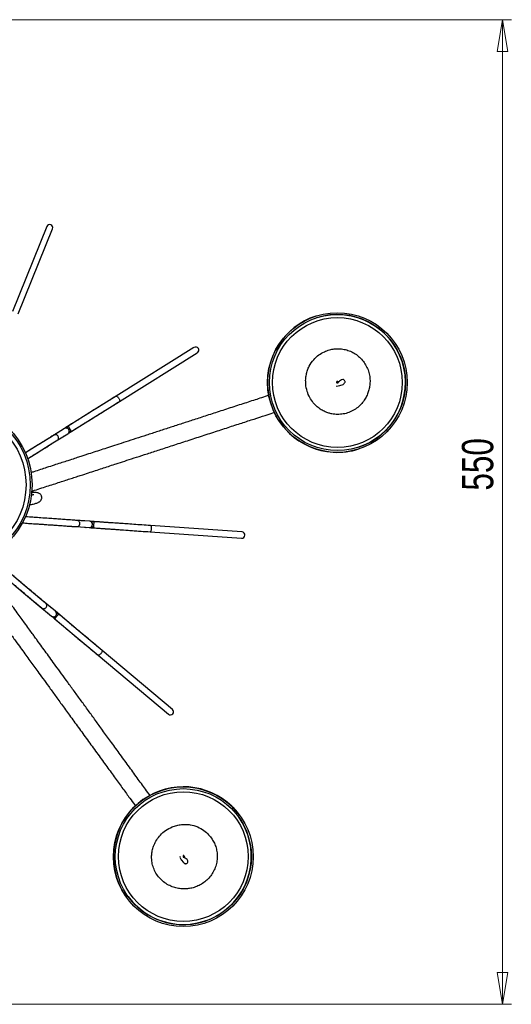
# Model space of a CAD drawing. Header units: millimetres. Extents: x 425 to 1011, y 286 to 740.
# Tile 41 of 41: x 730 to 785, y 630 to 740. Entities that reach past the tile are written whole.
import ezdxf

# ---------------------------------------------------------------- set-up
doc = ezdxf.new("R2010")
doc.units = ezdxf.units.MM
doc.styles.add('SLDTEXTSTYLE0', font='TXT', dxfattribs={"width": 0.75})
doc.dimstyles.new('SLDDIMSTYLE0', dxfattribs={"dimtxt": 3.5, "dimasz": 3.556, "dimexe": 0, "dimexo": 0.0625, "dimgap": 0.875, "dimtad": 1, "dimdec": 0, "dimlfac": 5, "dimrnd": 1e-09, "dimzin": 12, "dimdsep": 46, "dimtxsty": 'SLDTEXTSTYLE0', "dimblk1": 'CLOSED', "dimblk2": 'CLOSED', "dimsah": 1, "dimcen": 0.09, "dimadec": 0, "dimazin": 3, "dimtfac": 1, "dimtofl": 0, "dimtmove": 0, "dimatfit": 3, "dimldrblk": 'CLOSED', "dimfxl": 0, "dimfrac": 2, "dimtolj": 1, "dimtzin": 12, "dimarcsym": 0})

# ---------------------------------------------------------------- blocks, each defined once
blk = doc.blocks.new('_Closed')
at = {"color": 0, "linetype": 'ByBlock', "lineweight": -2}
for p, q in [((-1, 0.166667), (0, 0)), ((-1, 0.166667), (-1, -0.166667)), ((0, 0), (-1, -0.166667)), ((0, 0), (-1, 0))]:
    blk.add_line(p, q, dxfattribs=at)
blk = doc.blocks.new('_D_1')
at = {"color": 7, "linetype": 'Continuous', "lineweight": 0}
for p, q in [((721.71, 739.85), (785.19, 739.85)), ((784.19, 739.85), (784.19, 629.85)), ((721.71, 629.85), (785.19, 629.85))]:
    blk.add_line(p, q, dxfattribs=at)
at = {"color": 7, "linetype": 'Continuous', "lineweight": 18, "xscale": 3.556, "yscale": 3.556}
for p, rotation in [((784.19, 739.85), 89.9999999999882), ((784.19, 629.85), 269.9999999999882)]:
    blk.add_blockref('_Closed', p, dxfattribs=dict(at, rotation=rotation))
at = {"color": 7, "linetype": 'Continuous', "lineweight": 18, "insert": (779.67, 687.24), "char_height": 3.5, "attachment_point": 1, "rotation": 90, "style": 'SLDTEXTSTYLE0'}
blk.add_mtext('550', dxfattribs=at)

msp = doc.modelspace()

# ---------------------------------------------------------------- linework, layer by layer
at = {"color": 7, "linetype": 'Continuous', "lineweight": 25}
for p, q in [((733.29, 716.75), (729.45, 707.24)), ((730.1, 706.98), (733.94, 716.49)), ((763.35, 706.73), (763.35, 706.73)), ((749.74, 703.23), (741.05, 697.79)), ((741.42, 697.2), (750.11, 702.63)), ((741.05, 697.79), (738.11, 695.96)), ((738.48, 695.37), (741.42, 697.2)), ((738.11, 695.96), (735.27, 694.19)), ((736.11, 693.88), (738.48, 695.37)), ((735.27, 694.19), (733.62, 693.15)), ((735.41, 694.23), (735.71, 694.42)), ((733.62, 693.15), (731.55, 691.86)), ((733.99, 692.56), (735.65, 693.59)), ((736.01, 693.92), (735.78, 693.78)), ((731.92, 691.26), (733.99, 692.56)), ((734.46, 692.85), (734.47, 692.86)), ((731.55, 691.86), (730.91, 691.46)), ((731.16, 690.79), (731.92, 691.26)), ((768.17, 691.89), (768.17, 691.89)), ((733.7, 684.11), (730.91, 684.31)), ((730.58, 683.63), (733.65, 683.42)), ((733.65, 683.42), (736.09, 683.25)), ((736.14, 683.94), (733.7, 684.11)), ((736.09, 683.25), (738.04, 683.11)), ((738.09, 683.81), (736.14, 683.94)), ((736.64, 683.21), (736.65, 683.21)), ((741.42, 683.57), (738.09, 683.81)), ((738.22, 683.77), (738.58, 683.74)), ((738.52, 683.16), (738.26, 683.18)), ((744.88, 683.33), (741.42, 683.57)), ((755.1, 682.62), (744.88, 683.33)), ((738.58, 683.07), (741.37, 682.88)), ((741.37, 682.88), (744.83, 682.63)), ((744.83, 682.63), (755.05, 681.92)), ((730.89, 676.58), (727.04, 679.82)), ((726.59, 679.28), (730.44, 676.05)), ((732.76, 675.01), (730.89, 676.58)), ((730.44, 676.05), (732.31, 674.48)), ((732.31, 674.48), (733.81, 673.22)), ((734.26, 673.76), (732.76, 675.01)), ((732.74, 674.12), (732.74, 674.12)), ((736.82, 671.61), (734.26, 673.76)), ((734.34, 673.64), (734.62, 673.42)), ((734.23, 672.97), (734.03, 673.15)), ((734.23, 672.87), (736.37, 671.07)), ((736.37, 671.07), (739.02, 668.85)), ((739.47, 669.38), (736.82, 671.61)), ((739.02, 668.85), (746.88, 662.26)), ((747.33, 662.79), (739.47, 669.38)), ((754.86, 650.93), (754.86, 650.93)), ((742.24, 641.76), (742.24, 641.76))]:
    msp.add_line(p, q, dxfattribs=at)
at = {"color": 7, "linetype": 'Continuous', "lineweight": 25, "flags": 128}
for points in [[(765.62, 698.96), (765.71, 698.92), (765.85, 698.94), (766.04, 698.98), (766.4, 699.11), (766.53, 699.21), (766.57, 699.26), (766.59, 699.3), (766.61, 699.34), (766.61, 699.38), (766.61, 699.43), (766.59, 699.48), (766.56, 699.53), (766.52, 699.58), (766.49, 699.61), (766.43, 699.64), (766.35, 699.65), (766.21, 699.6), (766, 699.47), (766, 699.47)], [(748.18, 646.37), (748.17, 646.28), (748.23, 646.14), (748.32, 645.98), (748.56, 645.68), (748.69, 645.58), (748.76, 645.56), (748.8, 645.55), (748.84, 645.55), (748.88, 645.56), (748.93, 645.58), (748.97, 645.61), (749.01, 645.65), (749.04, 645.71), (749.06, 645.75), (749.07, 645.81), (749.05, 645.89), (748.97, 646.01), (748.77, 646.16), (748.77, 646.16)]]:
    msp.add_lwpolyline(points, dxfattribs=at)
at = {"color": 7, "linetype": 'Continuous', "lineweight": 25}
for centre, radius in [((765.76, 699.31), 7.8), ((765.76, 699.31), 7.6), ((765.76, 699.31), 7.25), ((722.65, 687.88), 9), ((722.65, 687.88), 8.8), ((722.65, 687.88), 8.33), ((748.55, 646.34), 7.8), ((748.55, 646.34), 7.6), ((748.55, 646.35), 7.25)]:
    msp.add_circle(centre, radius, dxfattribs=at)
for centre, radius, start, end in [((733.61, 716.62), 0.35, 338, 158), ((765.76, 699.31), 7.8, 108.0008, 266.4545), ((765.76, 699.31), 7.6, 288.0007, 107.9993), ((749.93, 702.93), 0.35, 302, 122), ((735.46, 693.89), 0.35, 302, 122), ((765.76, 699.31), 7.8, 266.4546, 288), ((738.06, 683.46), 0.35, 266, 86), ((755.08, 682.27), 0.35, 266, 86), ((734.03, 673.49), 0.35, 230, 50), ((747.1, 662.52), 0.35, 230, 50), ((748.55, 646.35), 7.8, 36.0008, 194.4545), ((748.55, 646.35), 7.6, 216.0007, 35.9993), ((748.55, 646.35), 7.8, 194.4546, 216)]:
    msp.add_arc(centre, radius, start, end, dxfattribs=at)
for points, knots in [([(762.22, 699.14), (762.26, 698.87), (762.34, 698.34), (762.65, 697.63), (763.04, 697.06), (763.48, 696.61), (763.93, 696.28), (764.37, 696.04), (764.77, 695.9), (765.23, 695.78), (765.78, 695.73), (766.42, 695.78), (767.05, 695.95), (767.64, 696.24), (768.16, 696.62), (768.58, 697.07), (768.9, 697.55), (769.14, 698.02), (769.29, 698.51), (769.39, 699.01), (769.42, 699.56), (769.36, 700.15), (769.2, 700.73), (768.93, 701.29), (768.58, 701.8), (768.14, 702.25), (767.64, 702.61), (767.09, 702.87), (766.52, 703.03), (765.96, 703.1), (765.41, 703.08), (764.85, 702.97), (764.27, 702.76), (763.66, 702.4), (763.07, 701.86), (762.66, 701.25), (762.41, 700.68), (762.28, 700.2), (762.2, 699.68), (762.22, 699.32), (762.22, 699.14)], [0, 0, 0, 0, 0.0366, 0.070086, 0.100519, 0.127953, 0.152442, 0.174022, 0.19272, 0.208563, 0.236446, 0.264438, 0.292647, 0.321114, 0.349806, 0.377059, 0.402265, 0.425414, 0.446883, 0.469425, 0.493603, 0.519442, 0.546393, 0.573416, 0.6005, 0.62764, 0.654811, 0.681347, 0.707005, 0.731755, 0.755564, 0.778922, 0.805653, 0.836524, 0.87148, 0.91041, 0.931382, 0.953307, 0.976184, 1, 1, 1, 1]), ([(765.8, 699.36), (765.8, 699.35), (765.8, 699.33), (765.78, 699.31), (765.76, 699.29), (765.73, 699.29), (765.7, 699.29), (765.67, 699.3), (765.65, 699.32), (765.65, 699.35), (765.65, 699.38), (765.67, 699.4), (765.69, 699.41), (765.72, 699.42), (765.75, 699.42), (765.78, 699.4), (765.8, 699.38), (765.8, 699.37), (765.8, 699.36)], [0, 0, 0, 0, 0.062199, 0.124555, 0.186693, 0.24912, 0.311555, 0.373691, 0.436052, 0.498249, 0.560589, 0.623334, 0.686037, 0.74911, 0.812193, 0.874898, 0.937653, 1, 1, 1, 1]), ([(765.68, 699.3), (765.71, 699.29), (765.76, 699.29), (765.81, 699.28), (765.83, 699.29), (765.83, 699.3), (765.83, 699.32), (765.83, 699.34), (765.83, 699.35), (765.83, 699.36), (765.83, 699.38), (765.83, 699.39), (765.83, 699.41), (765.84, 699.43), (765.85, 699.45), (765.85, 699.46), (765.83, 699.45), (765.78, 699.43), (765.71, 699.42), (765.68, 699.4)], [0, 0, 0, 0, 0.139228, 0.24356, 0.323451, 0.385149, 0.432313, 0.451588, 0.468775, 0.484871, 0.501119, 0.518707, 0.538443, 0.579404, 0.620656, 0.663362, 0.71009, 0.828584, 1, 1, 1, 1]), ([(766, 699.47), (765.95, 699.42), (765.88, 699.36), (765.82, 699.29), (765.81, 699.29)], [0, 0, 0, 0, 0.860539, 1, 1, 1, 1]), ([(758.11, 697.88), (757.84, 697.79), (757.11, 697.55), (755.79, 697.12), (754.2, 696.61), (752.58, 696.08), (751.03, 695.57), (749.59, 695.11), (748.25, 694.67), (746.96, 694.25), (745.67, 693.83), (744.4, 693.42), (743.2, 693.03), (742.08, 692.67), (741.08, 692.34), (740.19, 692.05), (739.38, 691.79), (738.6, 691.54), (737.91, 691.31), (737.32, 691.12), (736.82, 690.96), (736.21, 690.76), (735.54, 690.54), (734.82, 690.31), (734.09, 690.07), (733.34, 689.83), (732.58, 689.58), (731.98, 689.39), (731.63, 689.27), (731.52, 689.24)], [0, 0, 0, 0, 0.02866, 0.077062, 0.127283, 0.177319, 0.223652, 0.266073, 0.30488, 0.344164, 0.385186, 0.428047, 0.473095, 0.520857, 0.571996, 0.625047, 0.676739, 0.726335, 0.773149, 0.795383, 0.818066, 0.844534, 0.87483, 0.897156, 0.921248, 0.947262, 0.968157, 0.99035, 1, 1, 1, 1]), ([(741.05, 697.79), (740.76, 697.62), (740.21, 697.27), (739.38, 696.75), (738.61, 696.27), (737.95, 695.86), (737.49, 695.57), (737.2, 695.39), (737.02, 695.28), (736.87, 695.18), (736.77, 695.12), (736.69, 695.07), (736.56, 694.99), (736.37, 694.87), (736.18, 694.75), (735.95, 694.61), (735.79, 694.51), (735.71, 694.46)], [0, 0, 0, 0, 0.147753, 0.285766, 0.41512, 0.52419, 0.603745, 0.638886, 0.667349, 0.69883, 0.739573, 0.793811, 0.856709, 0.889342, 0.923381, 0.960313, 1, 1, 1, 1]), ([(736.08, 693.87), (736.16, 693.92), (736.32, 694.01), (736.55, 694.16), (736.74, 694.28), (736.93, 694.39), (737.06, 694.47), (737.14, 694.53), (737.24, 694.59), (737.39, 694.68), (737.57, 694.8), (737.86, 694.98), (738.32, 695.26), (738.97, 695.67), (739.74, 696.15), (740.58, 696.67), (741.13, 697.02), (741.42, 697.2)], [0, 0, 0, 0, 0.039578, 0.076425, 0.110392, 0.14295, 0.205726, 0.25997, 0.3008, 0.332382, 0.360891, 0.395958, 0.475374, 0.584385, 0.713813, 0.852004, 1, 1, 1, 1]), ([(731.58, 687.15), (731.7, 687.19), (732.08, 687.32), (732.73, 687.53), (733.5, 687.78), (734.23, 688.01), (734.93, 688.24), (735.58, 688.45), (736.19, 688.65), (736.77, 688.84), (737.45, 689.06), (738.18, 689.3), (738.94, 689.54), (739.65, 689.78), (740.35, 690), (741.1, 690.25), (741.96, 690.53), (743.01, 690.87), (744.19, 691.25), (745.53, 691.68), (747, 692.16), (748.59, 692.68), (750.26, 693.22), (751.93, 693.76), (753.54, 694.29), (755.05, 694.78), (756.44, 695.23), (757.59, 695.6), (758.35, 695.85), (758.68, 695.96), (758.75, 695.98)], [0, 0, 0, 0, 0.010507, 0.033648, 0.056253, 0.078365, 0.100095, 0.121552, 0.143123, 0.165447, 0.188649, 0.227781, 0.269456, 0.313353, 0.357189, 0.399981, 0.451516, 0.500802, 0.548318, 0.595426, 0.642867, 0.691196, 0.740544, 0.789793, 0.837299, 0.882573, 0.925257, 0.96515, 0.993101, 1, 1, 1, 1]), ([(735.71, 694.46), (735.59, 694.38), (735.45, 694.29), (735.3, 694.2), (735.27, 694.19)], [0, 0, 0, 0, 0.824329, 1, 1, 1, 1]), ([(735.71, 694.42), (735.72, 694.4), (735.73, 694.37), (735.77, 694.29), (735.81, 694.21), (735.86, 694.13), (735.91, 694.05), (735.96, 693.98), (735.99, 693.94), (736.01, 693.92)], [0, 0, 0, 0, 0.1487935, 0.3006365, 0.4487333, 0.5872194, 0.712335, 0.8226067, 1, 1, 1, 1]), ([(734.06, 693.43), (734.03, 693.41), (733.98, 693.38), (733.76, 693.24), (733.47, 693.06), (733.07, 692.81), (732.57, 692.49), (731.99, 692.14), (731.43, 691.78), (731.06, 691.55), (730.89, 691.44)], [0, 0, 0, 0, 0.133552, 0.258959, 0.377028, 0.488938, 0.63027, 0.763296, 0.887194, 1, 1, 1, 1]), ([(734.46, 692.85), (734.5, 692.89), (734.57, 692.96), (734.6, 693.05), (734.61, 693.11), (734.62, 693.15), (734.61, 693.19), (734.6, 693.25), (734.56, 693.34), (734.47, 693.43), (734.36, 693.48), (734.26, 693.49), (734.14, 693.47), (734.08, 693.44), (734.04, 693.42)], [0, 0, 0, 0, 0.163152, 0.264851, 0.30184, 0.33076, 0.354291, 0.38404, 0.473964, 0.611109, 0.697631, 0.793504, 0.895459, 1, 1, 1, 1]), ([(734.82, 693.9), (734.77, 693.87), (734.67, 693.81), (734.42, 693.65), (734.22, 693.53), (734.1, 693.45)], [0, 0, 0, 0, 0.258334, 0.540391, 1, 1, 1, 1]), ([(735.19, 693.31), (735.23, 693.34), (735.28, 693.37), (735.34, 693.4), (735.34, 693.4)], [0, 0, 0, 0, 0.954067, 1, 1, 1, 1]), ([(735.7, 693.63), (735.71, 693.63), (735.84, 693.71), (735.96, 693.79), (736.08, 693.87)], [0, 0, 0, 0, 0.046239, 1, 1, 1, 1]), ([(731.14, 690.78), (731.15, 690.78), (731.3, 690.88), (731.65, 691.1), (732.15, 691.41), (732.64, 691.72), (733.11, 692.01), (733.53, 692.27), (733.88, 692.49), (734.16, 692.67), (734.37, 692.8), (734.43, 692.83), (734.45, 692.85)], [0, 0, 0, 0, 0.002309, 0.097736, 0.218728, 0.314292, 0.422016, 0.542362, 0.641831, 0.75037, 0.869378, 1, 1, 1, 1]), ([(731.33, 685.63), (731.35, 685.64), (731.52, 685.67), (731.78, 685.73), (732.06, 685.81), (732.25, 685.88), (732.38, 685.94), (732.46, 685.98), (732.53, 686.03), (732.63, 686.12), (732.72, 686.27), (732.75, 686.44), (732.73, 686.6), (732.67, 686.73), (732.57, 686.85), (732.44, 686.94), (732.32, 686.98), (732.18, 687.01), (732.01, 687.02), (731.8, 687.02), (731.64, 687.01), (731.57, 687.01)], [0, 0, 0, 0, 0.020239, 0.145746, 0.247964, 0.328284, 0.389555, 0.433668, 0.463731, 0.499058, 0.548216, 0.57799, 0.608809, 0.637808, 0.66354, 0.704815, 0.741889, 0.787109, 0.861562, 0.945324, 1, 1, 1, 1]), ([(731.84, 686.77), (731.83, 686.77), (731.83, 686.78), (731.75, 686.76), (731.62, 686.73), (731.55, 686.71)], [0, 0, 0, 0, 0.1935825, 0.5481946, 1, 1, 1, 1]), ([(736.65, 683.91), (736.62, 683.91), (736.56, 683.91), (736.31, 683.93), (735.96, 683.96), (735.49, 683.99), (734.9, 684.03), (734.22, 684.08), (733.47, 684.13), (732.68, 684.19), (731.93, 684.24), (731.37, 684.28), (731.02, 684.3), (730.91, 684.31), (730.87, 684.31)], [0, 0, 0, 0, 0.093072, 0.180468, 0.26275, 0.340741, 0.439235, 0.531941, 0.618285, 0.733538, 0.829845, 0.90827, 0.972884, 1, 1, 1, 1]), ([(730.57, 683.63), (730.56, 683.63), (730.55, 683.63), (730.55, 683.63), (730.65, 683.63), (730.9, 683.61), (731.24, 683.58), (731.62, 683.56), (731.99, 683.53), (732.37, 683.51), (732.79, 683.48), (733.34, 683.44), (733.92, 683.4), (734.5, 683.36), (735.05, 683.32), (735.54, 683.28), (735.96, 683.25), (736.29, 683.23), (736.54, 683.21), (736.6, 683.21), (736.63, 683.21)], [0, 0, 0, 0, 0.029379, 0.0867, 0.14206, 0.193457, 0.242287, 0.288736, 0.331011, 0.367224, 0.410006, 0.466438, 0.537988, 0.5945, 0.658204, 0.729371, 0.788194, 0.852379, 0.922755, 1, 1, 1, 1]), ([(737.55, 683.85), (737.49, 683.85), (737.37, 683.86), (737.07, 683.88), (736.81, 683.9), (736.64, 683.91), (736.62, 683.91)], [0, 0, 0, 0, 0.238465, 0.49875, 0.945099, 1, 1, 1, 1]), ([(736.64, 683.21), (736.7, 683.21), (736.8, 683.23), (736.88, 683.28), (736.92, 683.33), (736.94, 683.36), (736.96, 683.39), (736.99, 683.44), (737.01, 683.54), (736.99, 683.67), (736.93, 683.77), (736.85, 683.85), (736.75, 683.9), (736.68, 683.9), (736.64, 683.91)], [0, 0, 0, 0, 0.1631521, 0.2648507, 0.30184, 0.3307604, 0.3542906, 0.3840401, 0.4739638, 0.6111088, 0.6976312, 0.7935041, 0.8954588, 1, 1, 1, 1]), ([(737.5, 683.15), (737.55, 683.14), (737.61, 683.14), (737.68, 683.13), (737.68, 683.13)], [0, 0, 0, 0, 0.954067, 1, 1, 1, 1]), ([(738.6, 683.77), (738.46, 683.78), (738.29, 683.79), (738.11, 683.81), (738.08, 683.81)], [0, 0, 0, 0, 0.824329, 1, 1, 1, 1]), ([(738.11, 683.1), (738.11, 683.1), (738.26, 683.09), (738.41, 683.08), (738.55, 683.07)], [0, 0, 0, 0, 0.046239, 1, 1, 1, 1]), ([(738.58, 683.74), (738.57, 683.72), (738.56, 683.69), (738.55, 683.6), (738.53, 683.51), (738.53, 683.41), (738.52, 683.33), (738.52, 683.24), (738.52, 683.19), (738.52, 683.16)], [0, 0, 0, 0, 0.148793, 0.300637, 0.448733, 0.587219, 0.712335, 0.822607, 1, 1, 1, 1]), ([(744.88, 683.33), (744.56, 683.35), (743.95, 683.4), (743.05, 683.46), (742.22, 683.52), (741.51, 683.57), (740.96, 683.61), (740.57, 683.63), (740.32, 683.65), (740.15, 683.66), (740.01, 683.67), (739.91, 683.68), (739.82, 683.69), (739.73, 683.69), (739.57, 683.7), (739.39, 683.72), (739.19, 683.73), (738.94, 683.75), (738.74, 683.76), (738.6, 683.77)], [0, 0, 0, 0, 0.139231, 0.266271, 0.383651, 0.483939, 0.56089, 0.614333, 0.643351, 0.668454, 0.691895, 0.716483, 0.74957, 0.810564, 0.85031, 0.893841, 0.917506, 0.943049, 1, 1, 1, 1]), ([(738.55, 683.07), (738.65, 683.07), (738.84, 683.05), (739.11, 683.03), (739.33, 683.02), (739.54, 683), (739.68, 682.99), (739.77, 682.99), (739.84, 682.98), (739.92, 682.98), (740.03, 682.97), (740.22, 682.96), (740.51, 682.94), (740.9, 682.91), (741.37, 682.88), (742.02, 682.83), (742.84, 682.77), (743.83, 682.7), (744.48, 682.66), (744.83, 682.63)], [0, 0, 0, 0, 0.041308, 0.078803, 0.112509, 0.143886, 0.200787, 0.245692, 0.275585, 0.296735, 0.319463, 0.346196, 0.38693, 0.445947, 0.507611, 0.581718, 0.710893, 0.85008, 1, 1, 1, 1]), ([(733.16, 674.68), (733.13, 674.7), (733.09, 674.74), (732.89, 674.9), (732.62, 675.13), (732.26, 675.43), (731.81, 675.81), (731.29, 676.25), (730.71, 676.73), (730.11, 677.24), (729.53, 677.72), (729.1, 678.09), (728.8, 678.34), (728.6, 678.51), (728.51, 678.58), (728.51, 678.58), (728.55, 678.55), (728.51, 678.58), (728.39, 678.68), (728.18, 678.86), (727.91, 679.09), (727.61, 679.33), (727.32, 679.58), (727.07, 679.79), (726.92, 679.91), (726.87, 679.96)], [0, 0, 0, 0, 0.056072, 0.108725, 0.158297, 0.205283, 0.264622, 0.320473, 0.372492, 0.441928, 0.499949, 0.547197, 0.586125, 0.619811, 0.665201, 0.711056, 0.776594, 0.808511, 0.839375, 0.870347, 0.900596, 0.929894, 0.957239, 0.984475, 1, 1, 1, 1]), ([(723.62, 678.97), (723.74, 678.8), (723.96, 678.49), (724.34, 677.97), (724.69, 677.49), (725.02, 677.04), (725.34, 676.6), (725.71, 676.08), (726.15, 675.48), (726.65, 674.8), (727.14, 674.12), (727.61, 673.47), (728.07, 672.84), (728.49, 672.25), (728.9, 671.7), (729.28, 671.18), (729.64, 670.68), (730.05, 670.11), (730.51, 669.48), (730.98, 668.84), (731.42, 668.23), (731.84, 667.64), (732.31, 667), (732.85, 666.26), (733.49, 665.38), (734.22, 664.37), (735.05, 663.23), (735.96, 661.98), (736.94, 660.63), (737.97, 659.21), (739, 657.79), (740, 656.42), (740.93, 655.13), (741.79, 653.95), (742.5, 652.97), (742.97, 652.33), (743.18, 652.04), (743.22, 651.99)], [0, 0, 0, 0, 0.02219, 0.042207, 0.059529, 0.074164, 0.088208, 0.102184, 0.122934, 0.143348, 0.163382, 0.182952, 0.202095, 0.220908, 0.239485, 0.25816, 0.277487, 0.297574, 0.331452, 0.367533, 0.405536, 0.443487, 0.480535, 0.525151, 0.56782, 0.608957, 0.649741, 0.690812, 0.732653, 0.775376, 0.818014, 0.859141, 0.898338, 0.935291, 0.969829, 0.994027, 1, 1, 1, 1]), ([(744.83, 653.18), (744.66, 653.41), (744.2, 654.03), (743.39, 655.15), (742.41, 656.51), (741.41, 657.88), (740.45, 659.21), (739.56, 660.42), (738.73, 661.57), (737.93, 662.67), (737.13, 663.77), (736.35, 664.84), (735.61, 665.87), (734.92, 666.81), (734.3, 667.67), (733.75, 668.43), (733.25, 669.11), (732.76, 669.78), (732.34, 670.36), (731.98, 670.86), (731.67, 671.29), (731.29, 671.81), (730.87, 672.38), (730.43, 672.99), (729.98, 673.61), (729.51, 674.25), (729.04, 674.9), (728.58, 675.54), (728.09, 676.21), (727.58, 676.92), (727.05, 677.64), (726.53, 678.36), (726.09, 678.97), (725.84, 679.3), (725.75, 679.43)], [0, 0, 0, 0, 0.025163, 0.067659, 0.111752, 0.155683, 0.196363, 0.233608, 0.26768, 0.30217, 0.338187, 0.375818, 0.41537, 0.457303, 0.502203, 0.54878, 0.594165, 0.63771, 0.678812, 0.698333, 0.718248, 0.741487, 0.768086, 0.787688, 0.80884, 0.83168, 0.850026, 0.86951, 0.890188, 0.912092, 0.935176, 0.959313, 0.984274, 1, 1, 1, 1]), ([(726.17, 679.63), (726.31, 679.51), (726.63, 679.25), (727.1, 678.85), (727.51, 678.51), (727.81, 678.25), (728.01, 678.09), (728.09, 678.02), (728.08, 678.03), (728.06, 678.05), (728.06, 678.05), (728.14, 677.98), (728.33, 677.82), (728.59, 677.6), (728.88, 677.36), (729.17, 677.12), (729.45, 676.88), (729.78, 676.6), (730.2, 676.25), (730.65, 675.87), (731.09, 675.5), (731.51, 675.15), (731.9, 674.83), (732.22, 674.56), (732.47, 674.35), (732.66, 674.19), (732.71, 674.15), (732.73, 674.13)], [0, 0, 0, 0, 0.0413763, 0.0916333, 0.1263782, 0.1603627, 0.1940921, 0.2295818, 0.2683405, 0.3091459, 0.3499455, 0.3893487, 0.4259312, 0.4606865, 0.4937474, 0.523837, 0.549612, 0.580063, 0.6202291, 0.6711558, 0.7113796, 0.7567215, 0.807376, 0.8492436, 0.8949284, 0.9450199, 1, 1, 1, 1]), ([(733.85, 674.1), (733.8, 674.14), (733.71, 674.22), (733.48, 674.41), (733.17, 674.67), (732.83, 674.96), (732.57, 675.17), (732.44, 675.29), (732.41, 675.31)], [0, 0, 0, 0, 0.123296, 0.257873, 0.488652, 0.730666, 0.946681, 1, 1, 1, 1]), ([(732.74, 674.12), (732.79, 674.09), (732.88, 674.05), (732.97, 674.04), (733.03, 674.05), (733.07, 674.06), (733.1, 674.08), (733.16, 674.11), (733.24, 674.18), (733.29, 674.29), (733.31, 674.41), (733.28, 674.51), (733.23, 674.62), (733.18, 674.67), (733.15, 674.69)], [0, 0, 0, 0, 0.1631521, 0.2648507, 0.30184, 0.3307604, 0.3542906, 0.3840401, 0.4739638, 0.6111088, 0.6976312, 0.7935041, 0.8954588, 1, 1, 1, 1]), ([(733.4, 673.57), (733.44, 673.53), (733.48, 673.5), (733.53, 673.45), (733.53, 673.45)], [0, 0, 0, 0, 0.954067, 1, 1, 1, 1]), ([(734.62, 673.42), (734.6, 673.4), (734.57, 673.38), (734.51, 673.32), (734.45, 673.25), (734.38, 673.18), (734.33, 673.11), (734.27, 673.04), (734.25, 673), (734.23, 672.97)], [0, 0, 0, 0, 0.1487935, 0.3006365, 0.4487333, 0.5872194, 0.712335, 0.8226067, 1, 1, 1, 1]), ([(734.65, 673.43), (734.54, 673.52), (734.41, 673.63), (734.28, 673.74), (734.26, 673.76)], [0, 0, 0, 0, 0.824329, 1, 1, 1, 1]), ([(739.47, 669.38), (739.21, 669.6), (738.71, 670.02), (737.96, 670.65), (737.27, 671.23), (736.68, 671.73), (736.26, 672.08), (736, 672.3), (735.84, 672.43), (735.7, 672.55), (735.61, 672.62), (735.53, 672.69), (735.42, 672.79), (735.25, 672.93), (735.07, 673.07), (734.87, 673.25), (734.73, 673.37), (734.65, 673.43)], [0, 0, 0, 0, 0.147753, 0.285766, 0.41512, 0.52419, 0.603745, 0.638886, 0.667349, 0.69883, 0.739573, 0.793811, 0.856709, 0.889342, 0.923381, 0.960313, 1, 1, 1, 1]), ([(733.86, 673.18), (733.87, 673.17), (733.98, 673.08), (734.09, 672.98), (734.2, 672.89)], [0, 0, 0, 0, 0.046239, 1, 1, 1, 1]), ([(734.2, 672.89), (734.28, 672.83), (734.42, 672.71), (734.62, 672.54), (734.8, 672.39), (734.97, 672.25), (735.08, 672.15), (735.16, 672.09), (735.25, 672.01), (735.38, 671.9), (735.55, 671.76), (735.81, 671.54), (736.23, 671.19), (736.81, 670.7), (737.51, 670.12), (738.26, 669.48), (738.76, 669.06), (739.02, 668.85)], [0, 0, 0, 0, 0.039578, 0.076425, 0.110392, 0.14295, 0.205726, 0.25997, 0.3008, 0.332382, 0.360891, 0.395958, 0.475374, 0.584385, 0.713813, 0.852004, 1, 1, 1, 1]), ([(747.3, 649.66), (747.05, 649.54), (746.57, 649.3), (745.99, 648.79), (745.57, 648.24), (745.28, 647.68), (745.1, 647.15), (745.02, 646.66), (745, 646.23), (745.03, 645.76), (745.15, 645.22), (745.4, 644.63), (745.76, 644.08), (746.21, 643.61), (746.74, 643.24), (747.29, 642.97), (747.85, 642.81), (748.37, 642.74), (748.88, 642.74), (749.39, 642.8), (749.92, 642.95), (750.46, 643.19), (750.97, 643.52), (751.42, 643.94), (751.8, 644.44), (752.08, 644.99), (752.27, 645.58), (752.35, 646.18), (752.33, 646.77), (752.22, 647.33), (752.03, 647.85), (751.75, 648.34), (751.37, 648.83), (750.84, 649.3), (750.14, 649.7), (749.44, 649.9), (748.82, 649.96), (748.32, 649.94), (747.8, 649.85), (747.47, 649.72), (747.3, 649.66)], [0, 0, 0, 0, 0.0366, 0.070086, 0.100519, 0.127953, 0.152442, 0.174022, 0.19272, 0.208563, 0.236446, 0.264438, 0.292647, 0.321114, 0.349806, 0.377059, 0.402265, 0.425414, 0.446883, 0.469425, 0.493603, 0.519442, 0.546393, 0.573416, 0.6005, 0.62764, 0.654811, 0.681347, 0.707005, 0.731755, 0.755564, 0.778922, 0.805653, 0.836524, 0.87148, 0.91041, 0.931382, 0.953307, 0.976184, 1, 1, 1, 1]), ([(748.61, 646.32), (748.6, 646.32), (748.58, 646.32), (748.55, 646.33), (748.53, 646.35), (748.52, 646.37), (748.51, 646.4), (748.52, 646.43), (748.53, 646.45), (748.55, 646.47), (748.58, 646.47), (748.61, 646.46), (748.63, 646.44), (748.64, 646.42), (748.65, 646.39), (748.65, 646.36), (748.63, 646.34), (748.62, 646.33), (748.61, 646.32)], [0, 0, 0, 0, 0.062199, 0.124555, 0.186693, 0.24912, 0.311555, 0.373691, 0.436052, 0.498249, 0.560589, 0.623334, 0.686037, 0.74911, 0.812193, 0.874898, 0.937653, 1, 1, 1, 1]), ([(748.52, 646.42), (748.52, 646.39), (748.53, 646.34), (748.54, 646.29), (748.55, 646.27), (748.56, 646.28), (748.58, 646.28), (748.6, 646.29), (748.61, 646.3), (748.62, 646.3), (748.64, 646.31), (748.65, 646.31), (748.67, 646.31), (748.69, 646.31), (748.71, 646.31), (748.72, 646.31), (748.71, 646.32), (748.68, 646.37), (748.64, 646.42), (748.61, 646.46)], [0, 0, 0, 0, 0.139228, 0.24356, 0.323451, 0.385149, 0.432313, 0.451588, 0.468775, 0.484871, 0.501119, 0.518707, 0.538443, 0.579404, 0.620656, 0.663362, 0.71009, 0.828584, 1, 1, 1, 1]), ([(748.77, 646.16), (748.71, 646.2), (748.64, 646.25), (748.56, 646.29), (748.54, 646.29)], [0, 0, 0, 0, 0.860539, 1, 1, 1, 1])]:
    msp.add_open_spline(points, degree=3, knots=knots, dxfattribs=at)
at = {"color": 8, "linetype": 'Continuous', "lineweight": 25}
for points, knots in [([(741.05, 697.79), (741.05, 697.79), (741.06, 697.81), (741.11, 697.79), (741.19, 697.74), (741.27, 697.65), (741.35, 697.54), (741.41, 697.41), (741.43, 697.34), (741.44, 697.31)], [0, 0, 0, 0, 0.036315, 0.196929, 0.357543, 0.518157, 0.678772, 0.839386, 1, 1, 1, 1]), ([(741.44, 697.31), (741.44, 697.28), (741.45, 697.23), (741.43, 697.21), (741.42, 697.2)], [0, 0, 0, 0, 0.562248, 1, 1, 1, 1]), ([(735.71, 694.46), (735.71, 694.46), (735.7, 694.45), (735.71, 694.43), (735.71, 694.42)], [0, 0, 0, 0, 0.2658945, 1, 1, 1, 1]), ([(736.01, 693.92), (736.02, 693.91), (736.04, 693.89), (736.06, 693.87), (736.08, 693.86), (736.08, 693.87), (736.08, 693.87)], [0, 0, 0, 0, 0.269987, 0.589742, 0.963847, 1, 1, 1, 1]), ([(738.52, 683.16), (738.53, 683.14), (738.53, 683.11), (738.54, 683.09), (738.54, 683.07), (738.55, 683.07), (738.55, 683.07)], [0, 0, 0, 0, 0.269987, 0.589742, 0.963847, 1, 1, 1, 1]), ([(738.6, 683.77), (738.59, 683.77), (738.59, 683.77), (738.58, 683.75), (738.58, 683.74)], [0, 0, 0, 0, 0.265895, 1, 1, 1, 1]), ([(744.88, 683.33), (744.88, 683.33), (744.9, 683.34), (744.93, 683.29), (744.96, 683.21), (744.97, 683.08), (744.97, 682.94), (744.95, 682.81), (744.92, 682.74), (744.91, 682.71)], [0, 0, 0, 0, 0.036239, 0.196866, 0.357493, 0.518119, 0.678746, 0.839373, 1, 1, 1, 1]), ([(744.91, 682.71), (744.89, 682.69), (744.87, 682.64), (744.84, 682.64), (744.83, 682.64)], [0, 0, 0, 0, 0.562248, 1, 1, 1, 1]), ([(734.65, 673.43), (734.65, 673.43), (734.65, 673.43), (734.63, 673.42), (734.62, 673.42)], [0, 0, 0, 0, 0.265895, 1, 1, 1, 1]), ([(734.23, 672.97), (734.23, 672.96), (734.21, 672.94), (734.2, 672.91), (734.2, 672.89), (734.2, 672.89), (734.2, 672.89)], [0, 0, 0, 0, 0.269987, 0.589742, 0.963847, 1, 1, 1, 1]), ([(739.13, 668.86), (739.11, 668.85), (739.06, 668.83), (739.04, 668.84), (739.03, 668.85)], [0, 0, 0, 0, 0.562248, 1, 1, 1, 1]), ([(739.47, 669.38), (739.47, 669.38), (739.49, 669.37), (739.49, 669.32), (739.47, 669.23), (739.41, 669.12), (739.32, 669.01), (739.22, 668.92), (739.16, 668.88), (739.13, 668.86)], [0, 0, 0, 0, 0.0363149, 0.1969291, 0.3575433, 0.5181575, 0.6787716, 0.8393858, 1, 1, 1, 1])]:
    msp.add_open_spline(points, degree=3, knots=knots, dxfattribs=at)

# ---------------------------------------------------------------- dimensions: what is measured, and where the dimension line sits
at = {"color": 7, "linetype": 'Continuous', "lineweight": 18}
dim = msp.add_linear_dim(base=(784.19, 629.85), p1=(720.71, 739.85), p2=(720.71, 629.85), angle=90, dimstyle='SLDDIMSTYLE0', dxfattribs=at)
dim.commit()
dim.dimension.update_dxf_attribs({"geometry": '_D_1', "text_midpoint": (784.19, 691.12), "dimtype": 160})

doc.saveas('drawing.dxf')
